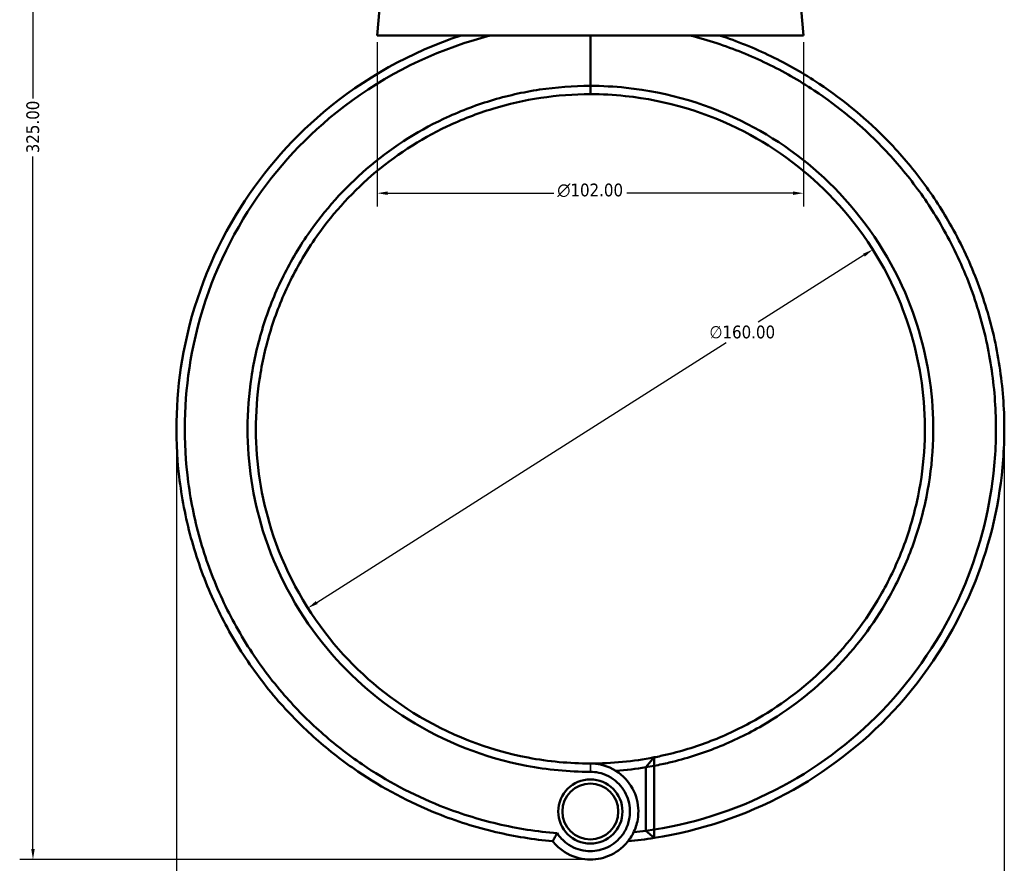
# Model space of a CAD drawing. Header units: millimetres. Extents: x 0 to 904, y 0 to 949.
# Tile 3 of 10: x 278 to 514, y 224 to 425. Entities that reach past the tile are written whole.
import ezdxf

# ---------------------------------------------------------------- set-up
doc = ezdxf.new("R2010")
doc.units = ezdxf.units.MM
for name, color, linetype, lineweight in [('Dimension (ANSI)', 7, 'Continuous', 25), ('Visible (ANSI)', 7, 'Continuous', 50), ('Visible Narrow (ANSI)', 7, 'Continuous', 35)]:
    doc.layers.add(name, color=color, linetype=linetype, lineweight=lineweight)
doc.styles.add('Note Text (ANSI)', font='tahoma.ttf')
doc.dimstyles.new('Default - mm (ANSI)', dxfattribs={"dimtxt": 3.048, "dimasz": 2.5, "dimexe": 3.175, "dimexo": 1.6002, "dimgap": 0.8, "dimtad": 0, "dimtoh": 1, "dimrnd": 1e-08, "dimzin": 4, "dimdsep": 46, "dimtxsty": 'Note Text (ANSI)', "dimcen": 0.09, "dimdle": 10, "dimclrd": 256, "dimclre": 256, "dimclrt": 256, "dimadec": 1, "dimazin": 1, "dimtfac": 1, "dimtofl": 0, "dimtmove": 0, "dimatfit": 3, "dimfxl": 1, "dimtolj": 1, "dimtzin": 4, "dimlwd": -1, "dimlwe": -1, "dimarcsym": 0})

# ---------------------------------------------------------------- blocks, each defined once
blk = doc.blocks.new('*D7')
at = {"layer": 'Defpoints', "color": 0, "transparency": 16777216}
for p in [(315.58, 327.52), (513.58, 328.42), (513.58, 191.27)]:
    blk.add_point(p, dxfattribs=at)
at = {"layer": 'Dimension (ANSI)', "transparency": 16777216}
for p, q in [((315.58, 325.92), (315.58, 188.1)), ((513.58, 326.82), (513.58, 188.1)), ((318.08, 191.27), (418.74, 191.27)), ((511.08, 191.27), (432.42, 191.27))]:
    blk.add_line(p, q, dxfattribs=at)
for points in [[(318.08, 191.69), (318.08, 190.86), (315.58, 191.27)], [(511.08, 191.69), (511.08, 190.86), (513.58, 191.27)]]:
    blk.add_solid(points, dxfattribs=at)
at = {"layer": 'Dimension (ANSI)', "transparency": 16777216, "insert": (419.54, 192.87), "char_height": 3.048, "attachment_point": 1, "style": 'Note Text (ANSI)'}
blk.add_mtext('\\A1;198.00', dxfattribs=at)
blk = doc.blocks.new('*D8')
at = {"layer": 'Defpoints', "color": 0, "transparency": 16777216}
for p in [(482.13, 370.38), (347.03, 284.66)]:
    blk.add_point(p, dxfattribs=at)
at = {"layer": 'Dimension (ANSI)', "transparency": 16777216}
for p, q in [((480.02, 369.04), (454.74, 353)), ((349.14, 286), (447.05, 348.12))]:
    blk.add_line(p, q, dxfattribs=at)
for points in [[(479.8, 369.39), (480.24, 368.69), (482.13, 370.38)], [(348.92, 286.35), (349.36, 285.65), (347.03, 284.66)]]:
    blk.add_solid(points, dxfattribs=at)
at = {"layer": 'Dimension (ANSI)', "transparency": 16777216, "insert": (443.05, 352.2), "char_height": 3.048, "attachment_point": 1, "style": 'Note Text (ANSI)'}
blk.add_mtext('\\A1;∅160.00', dxfattribs=at)
blk = doc.blocks.new('*D9')
at = {"layer": 'Defpoints', "color": 0, "transparency": 16777216}
for p in [(281.28, 549.56), (399.28, 549.56), (414.8, 224.56)]:
    blk.add_point(p, dxfattribs=at)
at = {"layer": 'Dimension (ANSI)', "transparency": 16777216}
for p, q in [((397.68, 549.56), (278.1, 549.56)), ((281.28, 547.06), (281.28, 406.53)), ((281.28, 227.06), (281.28, 392.59)), ((413.2, 224.56), (278.1, 224.56))]:
    blk.add_line(p, q, dxfattribs=at)
for points in [[(280.86, 547.06), (281.69, 547.06), (281.28, 549.56)], [(280.86, 227.06), (281.69, 227.06), (281.28, 224.56)]]:
    blk.add_solid(points, dxfattribs=at)
at = {"layer": 'Dimension (ANSI)', "transparency": 16777216, "insert": (279.69, 393.39), "char_height": 3.048, "attachment_point": 1, "rotation": 90, "style": 'Note Text (ANSI)'}
blk.add_mtext('\\A1;325.00', dxfattribs=at)
blk = doc.blocks.new('*D11')
at = {"layer": 'Defpoints', "color": 0, "transparency": 16777216}
for p in [(363.58, 421.57), (465.58, 421.57), (363.58, 383.85)]:
    blk.add_point(p, dxfattribs=at)
at = {"layer": 'Dimension (ANSI)', "transparency": 16777216}
for p, q in [((363.58, 419.97), (363.58, 380.68)), ((465.58, 419.97), (465.58, 380.68)), ((366.08, 383.85), (405.86, 383.85)), ((463.08, 383.85), (423.3, 383.85))]:
    blk.add_line(p, q, dxfattribs=at)
for points in [[(366.08, 384.27), (366.08, 383.44), (363.58, 383.85)], [(463.08, 384.27), (463.08, 383.44), (465.58, 383.85)]]:
    blk.add_solid(points, dxfattribs=at)
at = {"layer": 'Dimension (ANSI)', "transparency": 16777216, "insert": (406.66, 386.15), "char_height": 3.048, "attachment_point": 1, "style": 'Note Text (ANSI)'}
blk.add_mtext('\\A1;{\\fAIGDT|b0|i0;\\H3.0480;\\ln}\\fTahoma|b0|i0;\\H3.0480;102.00', dxfattribs=at)

msp = doc.modelspace()

# ---------------------------------------------------------------- linework, layer by layer
at = {"layer": 'Visible (ANSI)'}
for p, q in [((364.376, 430.655), (363.581, 421.568)), ((464.786, 430.655), (465.581, 421.568)), ((363.581, 421.568), (465.581, 421.568)), ((414.581, 421.568), (414.581, 409.507)), ((414.581, 409.507), (414.581, 421.568)), ((414.581, 407.518), (414.581, 409.507)), ((414.581, 409.507), (414.581, 407.518)), ((427.881, 246.632), (429.849, 248.989)), ((429.881, 246.97), (427.881, 246.632)), ((427.881, 246.632), (427.881, 231.416)), ((429.881, 231.721), (429.881, 246.97)), ((427.881, 231.416), (429.881, 231.721)), ((429.861, 229.704), (427.881, 231.416))]:
    msp.add_line(p, q, dxfattribs=at)
for radius in [7.68, 6.68]:
    msp.add_circle((414.581, 236.038), radius, dxfattribs=at)
for radius, start, end in [(80, 270, 281.00229), (82, 274.28415, 279.33433), (97, 276.12531, 277.88085), (99, 275.22416, 278.87817)]:
    msp.add_arc((414.581, 327.518), radius, start, end, dxfattribs=at)
for points, knots in [([(383.669, 421.568), (371.656, 417.62), (360.416, 411.345), (342.468, 396.207), (335.343, 387.848), (323.708, 368.514), (319.468, 357.382), (315.45, 336.075), (315.094, 326.012), (316.239, 316.125), (316.812, 311.181), (317.758, 306.282), (320.375, 296.682), (322.046, 291.982), (326.073, 282.886), (328.43, 278.492), (333.775, 270.106), (336.764, 266.116), (342.816, 259.192), (345.8, 256.189), (352.126, 250.589), (355.468, 247.992), (364.902, 241.585), (371.281, 238.201), (382.509, 233.729), (387.203, 232.253), (396.451, 230.084), (400.995, 229.348), (405.567, 228.929)], [0.3168834, 0.3168834, 0.3168834, 0.3168834, 0.6992602, 0.6992602, 1.0272087, 1.0272087, 1.3822992, 1.3822992, 1.6839871, 1.6839871, 1.6839871, 1.8348311, 1.8348311, 1.985675, 1.985675, 2.1365189, 2.1365189, 2.2873629, 2.2873629, 2.4155802, 2.4155802, 2.5437976, 2.5437976, 2.7617671, 2.7617671, 2.9107735, 2.9107735, 3.0502154, 3.0502154, 3.0502154, 3.0502154]), ([(406.655, 230.831), (401.854, 231.225), (397.082, 231.977), (387.703, 234.181), (383.096, 235.633), (372.077, 240.032), (365.818, 243.361), (356.565, 249.661), (353.289, 252.214), (347.088, 257.719), (344.164, 260.67), (338.237, 267.475), (335.311, 271.395), (330.082, 279.631), (327.778, 283.947), (323.846, 292.875), (322.217, 297.488), (319.671, 306.907), (318.753, 311.712), (318.202, 316.56), (317.1, 326.254), (317.472, 336.115), (321.452, 356.979), (325.627, 367.87), (337.051, 386.774), (344.036, 394.941), (361.614, 409.725), (372.612, 415.848), (384.359, 419.701), (386.483, 420.397), (388.63, 421.02), (390.797, 421.568)], [-3.05978, -3.05978, -3.05978, -3.05978, -2.9107735, -2.9107735, -2.7617671, -2.7617671, -2.5437976, -2.5437976, -2.4155802, -2.4155802, -2.2873629, -2.2873629, -2.1365189, -2.1365189, -1.985675, -1.985675, -1.8348311, -1.8348311, -1.6839871, -1.6839871, -1.6839871, -1.3822992, -1.3822992, -1.0272087, -1.0272087, -0.6992602, -0.6992602, -0.3168834, -0.3168834, -0.3168834, -0.2477527, -0.2477527, -0.2477527, -0.2477527]), ([(429.861, 229.704), (440.857, 231.422), (451.56, 235.011), (470.919, 245.393), (479.619, 252.095), (494.993, 268.594), (501.443, 278.595), (509.783, 298.594), (512.219, 308.359), (513.149, 318.27), (513.613, 323.225), (513.704, 328.216), (513.134, 338.157), (512.473, 343.107), (510.414, 352.853), (509.017, 357.648), (505.515, 366.976), (503.411, 371.509), (498.909, 379.554), (496.603, 383.118), (491.553, 389.923), (488.809, 393.163), (480.87, 401.402), (475.301, 406.042), (465.611, 412.468), (461.762, 414.665), (453.804, 418.524), (449.696, 420.187), (445.494, 421.568)], [0.1552894, 0.1552894, 0.1552894, 0.1552894, 0.4932909, 0.4932909, 0.8222265, 0.8222265, 1.1776884, 1.1776884, 1.4793915, 1.4793915, 1.4793915, 1.6302431, 1.6302431, 1.7810947, 1.7810947, 1.9319463, 1.9319463, 2.0827979, 2.0827979, 2.2110217, 2.2110217, 2.3392456, 2.3392456, 2.5572261, 2.5572261, 2.6909677, 2.6909677, 2.8247092, 2.8247092, 2.8247092, 2.8247092]), ([(438.366, 421.568), (440.532, 421.02), (442.68, 420.397), (444.804, 419.701), (448.913, 418.353), (452.931, 416.731), (460.716, 412.964), (464.482, 410.82), (473.968, 404.547), (479.421, 400.015), (487.201, 391.966), (489.891, 388.8), (494.845, 382.15), (497.109, 378.665), (501.53, 370.798), (503.599, 366.365), (507.047, 357.237), (508.426, 352.543), (510.462, 343.001), (511.12, 338.153), (511.7, 328.412), (511.622, 323.521), (511.176, 318.662), (510.286, 308.946), (507.919, 299.366), (499.778, 279.735), (493.469, 269.91), (478.407, 253.696), (469.877, 247.106), (450.973, 236.943), (440.572, 233.429), (429.881, 231.721)], [-2.89384, -2.89384, -2.89384, -2.89384, -2.8247092, -2.8247092, -2.8247092, -2.6909677, -2.6909677, -2.5572261, -2.5572261, -2.3392456, -2.3392456, -2.2110217, -2.2110217, -2.0827979, -2.0827979, -1.9319463, -1.9319463, -1.7810947, -1.7810947, -1.6302431, -1.6302431, -1.4793915, -1.4793915, -1.4793915, -1.1776884, -1.1776884, -0.8222265, -0.8222265, -0.4932909, -0.4932909, -0.158412, -0.158412, -0.158412, -0.158412]), ([(414.581, 409.507), (410.518, 409.507), (406.454, 409.204), (398.469, 408.008), (394.546, 407.123), (386.872, 404.788), (383.121, 403.338), (372.855, 398.479), (366.64, 394.439), (355.761, 385.072), (351.039, 379.813), (344.722, 370.647), (342.639, 367.076), (339.033, 359.66), (337.51, 355.816), (335.06, 347.944), (334.132, 343.915), (332.893, 335.763), (332.581, 331.641), (332.581, 327.518), (332.581, 319.273), (333.835, 311.029), (339.31, 293.437), (344.166, 284.289), (356.272, 269.141), (363.245, 262.925), (379.671, 252.637), (389.304, 248.862), (404.332, 246.011), (409.457, 245.53), (414.581, 245.53)], [-3.1415927, -3.1415927, -3.1415927, -3.1415927, -2.992943, -2.992943, -2.8462252, -2.8462252, -2.6995074, -2.6995074, -2.4307324, -2.4307324, -2.1742602, -2.1742602, -2.0233943, -2.0233943, -1.8725283, -1.8725283, -1.7216623, -1.7216623, -1.5707963, -1.5707963, -1.5707963, -1.2690644, -1.2690644, -0.8965439, -0.8965439, -0.5595381, -0.5595381, -0.1874704, -0.1874704, 0, 0, 0, 0]), ([(414.581, 247.518), (409.596, 247.518), (404.61, 247.986), (389.988, 250.752), (380.612, 254.415), (364.609, 264.406), (357.808, 270.446), (345.985, 285.177), (341.231, 294.079), (335.848, 311.22), (334.603, 319.258), (334.582, 327.304), (334.571, 331.327), (334.864, 335.352), (336.053, 343.313), (336.948, 347.249), (339.322, 354.944), (340.8, 358.703), (344.305, 365.956), (346.332, 369.45), (352.486, 378.421), (357.091, 383.57), (367.711, 392.746), (373.782, 396.706), (383.815, 401.47), (387.482, 402.891), (394.986, 405.18), (398.822, 406.049), (406.632, 407.221), (410.607, 407.518), (414.581, 407.518)], [0, 0, 0, 0, 0.1874704, 0.1874704, 0.5595381, 0.5595381, 0.8965439, 0.8965439, 1.2690644, 1.2690644, 1.5707963, 1.5707963, 1.5707963, 1.7216623, 1.7216623, 1.8725283, 1.8725283, 2.0233943, 2.0233943, 2.1742602, 2.1742602, 2.4307324, 2.4307324, 2.6995074, 2.6995074, 2.8462252, 2.8462252, 2.992943, 2.992943, 3.1415927, 3.1415927, 3.1415927, 3.1415927]), ([(429.881, 246.97), (431.082, 247.198), (432.278, 247.452), (437.37, 248.657), (441.205, 249.868), (448.656, 252.836), (452.273, 254.594), (462.097, 260.295), (467.954, 264.842), (478.01, 275.086), (482.274, 280.719), (487.802, 290.378), (489.578, 294.11), (492.551, 301.798), (493.747, 305.754), (495.531, 313.802), (496.119, 317.893), (496.673, 326.117), (496.64, 330.249), (496.296, 334.356), (495.608, 342.57), (493.673, 350.679), (486.751, 367.751), (481.151, 376.462), (467.827, 390.547), (460.363, 396.159), (443.141, 405.043), (433.23, 408.003), (420.281, 409.358), (417.431, 409.507), (414.581, 409.507)], [-2.9539331, -2.9539331, -2.9539331, -2.9539331, -2.90923, -2.90923, -2.7625142, -2.7625142, -2.6157983, -2.6157983, -2.3469615, -2.3469615, -2.0905663, -2.0905663, -1.9397456, -1.9397456, -1.7889249, -1.7889249, -1.6381043, -1.6381043, -1.4872836, -1.4872836, -1.4872836, -1.1856422, -1.1856422, -0.8131545, -0.8131545, -0.4762484, -0.4762484, -0.1042445, -0.1042445, 0, 0, 0, 0]), ([(414.581, 407.518), (417.369, 407.518), (420.156, 407.372), (432.821, 406.044), (442.513, 403.14), (459.343, 394.432), (466.633, 388.932), (479.63, 375.139), (485.082, 366.614), (491.802, 349.921), (493.67, 341.998), (494.32, 333.979), (494.645, 329.969), (494.667, 325.936), (494.105, 317.913), (493.52, 313.924), (491.76, 306.08), (490.584, 302.225), (487.667, 294.737), (485.927, 291.104), (480.518, 281.704), (476.353, 276.226), (466.54, 266.269), (460.831, 261.852), (451.261, 256.316), (447.74, 254.609), (440.486, 251.728), (436.753, 250.553), (431.925, 249.414), (430.889, 249.191), (429.849, 248.989)], [0, 0, 0, 0, 0.1042445, 0.1042445, 0.4762484, 0.4762484, 0.8131545, 0.8131545, 1.1856422, 1.1856422, 1.4872836, 1.4872836, 1.4872836, 1.6381043, 1.6381043, 1.7889249, 1.7889249, 1.9397456, 1.9397456, 2.0905663, 2.0905663, 2.3469615, 2.3469615, 2.6157983, 2.6157983, 2.7625142, 2.7625142, 2.90923, 2.90923, 2.9490518, 2.9490518, 2.9490518, 2.9490518]), ([(405.567, 228.929), (406.217, 228.105), (406.979, 227.373), (409.422, 225.595), (411.317, 224.857), (414.962, 224.439), (416.694, 224.627), (420.018, 225.766), (421.591, 226.766), (423.642, 228.897), (424.31, 229.837), (424.825, 230.856), (425.341, 231.876), (425.705, 232.976), (426.207, 235.921), (426.074, 237.816), (424.917, 241.383), (423.874, 243.044), (420.985, 245.79), (419.077, 246.805), (416.233, 247.429), (415.407, 247.518), (414.581, 247.518)], [-4.0594646, -4.0594646, -4.0594646, -4.0594646, -3.7820353, -3.7820353, -3.2580491, -3.2580491, -2.8051069, -2.8051069, -2.3233879, -2.3233879, -2.0223135, -2.0223135, -2.0223135, -1.7212392, -1.7212392, -1.2395202, -1.2395202, -0.7472553, -0.7472553, -0.2118274, -0.2118274, 0, 0, 0, 0]), ([(429.881, 246.97), (429.876, 247.306), (429.871, 247.642), (429.86, 248.315), (429.855, 248.652), (429.849, 248.989)], [-0.29992073, -0.29992073, -0.29992073, -0.29992073, -0.14997737, -0.14997737, 0, 0, 0, 0]), ([(414.581, 245.53), (415.25, 245.53), (415.919, 245.459), (418.225, 244.963), (419.778, 244.155), (422.162, 241.947), (423.038, 240.603), (424.041, 237.686), (424.183, 236.123), (423.811, 233.671), (423.525, 232.75), (423.109, 231.893), (422.694, 231.035), (422.148, 230.241), (420.456, 228.434), (419.144, 227.58), (416.358, 226.606), (414.901, 226.445), (411.839, 226.803), (410.249, 227.435), (408.034, 229.086), (407.263, 229.904), (406.655, 230.831)], [0, 0, 0, 0, 0.2118274, 0.2118274, 0.7472553, 0.7472553, 1.2395202, 1.2395202, 1.7212392, 1.7212392, 2.0223135, 2.0223135, 2.0223135, 2.3233879, 2.3233879, 2.8051069, 2.8051069, 3.2580491, 3.2580491, 3.7820353, 3.7820353, 4.132247, 4.132247, 4.132247, 4.132247]), ([(406.655, 230.831), (406.469, 230.517), (406.285, 230.2), (405.927, 229.566), (405.75, 229.247), (405.577, 228.929)], [-0.28270286, -0.28270286, -0.28270286, -0.28270286, -0.14137098, -0.14137098, 0, 0, 0, 0]), ([(429.861, 229.704), (429.864, 230.04), (429.868, 230.377), (429.875, 231.049), (429.878, 231.385), (429.881, 231.721)], [-0.2692126, -0.2692126, -0.2692126, -0.2692126, -0.13461469, -0.13461469, 0, 0, 0, 0])]:
    msp.add_open_spline(points, degree=3, knots=knots, dxfattribs=at)
msp.add_open_spline([(405.577, 228.929), (405.574, 228.929), (405.57, 228.929), (405.567, 228.929)], degree=3, dxfattribs=at)
at = {"layer": 'Visible Narrow (ANSI)'}
msp.add_line((414.581, 245.629), (414.581, 247.419), dxfattribs=at)

# ---------------------------------------------------------------- dimensions: what is measured, and where the dimension line sits
at = {"layer": 'Dimension (ANSI)'}
for base, p1, p2, angle, picture, middle in [((281.276, 549.558), (414.801, 224.561), (399.281, 549.558), 90, '*D9', (281.276, 399.561)), ((513.577, 191.272), (315.581, 327.518), (513.577, 328.424), 180, '*D7', (425.581, 191.272))]:
    dim = msp.add_linear_dim(base=base, p1=p1, p2=p2, angle=angle, dimstyle='Default - mm (ANSI)', override={"dimgap": 0.8, "dimtoh": 0, "dimdec": 2, "dimtol": 0, "dimlim": 0, "dimtp": 0, "dimtm": 0, "dimtdec": 2, "dimatfit": 1}, dxfattribs=at)
    dim.commit()
    dim.dimension.update_dxf_attribs({"geometry": picture, "text_midpoint": middle, "dimtype": 160})
dim = msp.add_linear_dim(base=(363.581, 383.852), p1=(465.581, 421.568), p2=(363.581, 421.568), angle=180, text='{\\fAIGDT|b0|i0;\\H3.0480;\\ln}\\fTahoma|b0|i0;\\H3.0480;<>', dimstyle='Default - mm (ANSI)', override={"dimgap": 0.8, "dimtoh": 0, "dimdec": 2, "dimtol": 0, "dimlim": 0, "dimtp": 0, "dimtm": 0, "dimtdec": 2, "dimatfit": 1}, dxfattribs=at)
dim.commit()
dim.dimension.update_dxf_attribs({"geometry": '*D11', "text_midpoint": (414.581, 383.852), "dimtype": 160})
dim = msp.add_diameter_dim_2p(p1=(347.031, 284.659), p2=(482.132, 370.377), dimstyle='Default - mm (ANSI)', override={"dimgap": 0.8, "dimtih": 1, "dimdec": 2, "dimlfac": 1, "dimtol": 0, "dimlim": 0, "dimtp": 0, "dimtm": 0, "dimtdec": 2, "dimtofl": 1, "dimatfit": 2}, dxfattribs=at)
dim.commit()
dim.dimension.update_dxf_attribs({"geometry": '*D8', "text_midpoint": (450.893, 350.557), "dimtype": 163})

doc.saveas('drawing.dxf')
